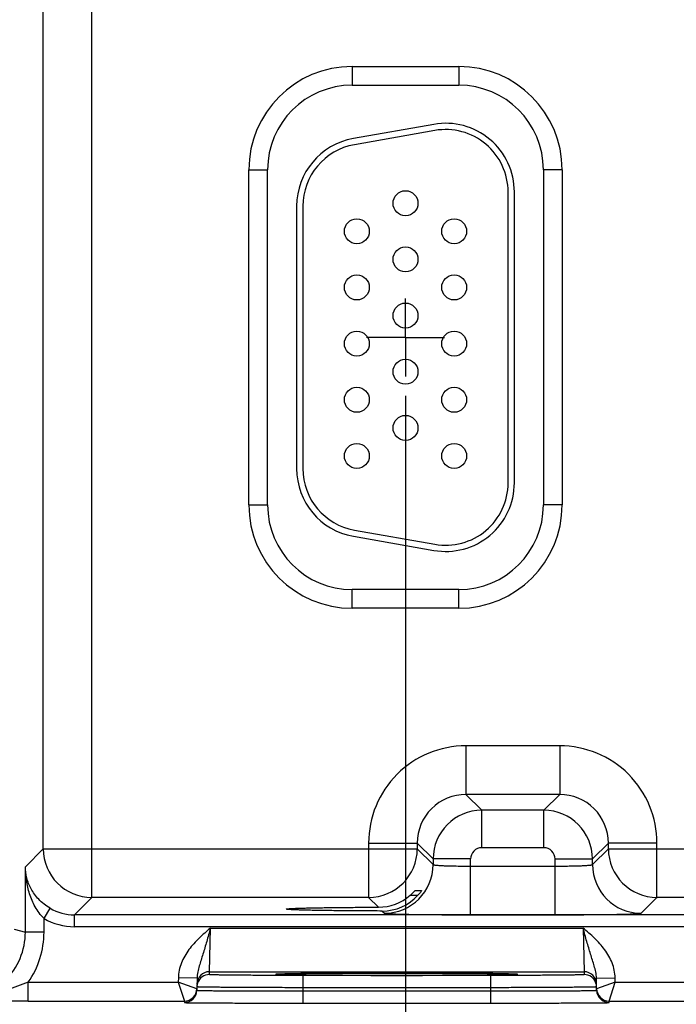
# Model space of a CAD drawing. Header units: inches. Extents: x 0 to 34, y 0 to 22.
# Tile 22 of 42: x 13.3 to 15.4, y 8.1 to 11.3. Entities that reach past the tile are written whole.
import ezdxf

# ---------------------------------------------------------------- set-up
doc = ezdxf.new("R2010")
doc.units = ezdxf.units.IN
doc.header["$LTSCALE"] = 1.87
doc.header["$MEASUREMENT"] = 0
doc.linetypes.add('CENTER', pattern=[0.6, 0.375, -0.075, 0.075, -0.075])
doc.layers.get('0').update_dxf_attribs({"linetype": 'CONTINUOUS'})
for name, color, linetype in [('02___PRT_ALL_AXES', 7, 'CONTINUOUS'), ('DETAIL', 7, 'CONTINUOUS'), ('DIMENSIONS', 7, 'CONTINUOUS')]:
    doc.layers.add(name, color=color, linetype=linetype)
doc.styles.get("Standard").update_dxf_attribs({"font": 'txt', "width": 0.8})
doc.dimstyles.new('DIMSTYLE_1', dxfattribs={"dimtxt": 0.125, "dimasz": 0.18, "dimexe": 0.125, "dimexo": 0.0625, "dimgap": 0.09, "dimtad": 0, "dimtih": 1, "dimtoh": 1, "dimlfac": 0.5, "dimzin": 4, "dimdsep": 46, "dimtxsty": 'STANDARD', "dimblk": '_FILLED', "dimblk1": '_FILLED', "dimblk2": '_FILLED', "dimcen": 0.09, "dimadec": 0, "dimazin": 0, "dimtp": 0.01, "dimtm": 0.01, "dimtfac": 1, "dimtofl": 0, "dimtmove": 0, "dimatfit": 3, "dimldrblk": '_FILLED', "dimfxl": 1, "dimtolj": 1, "dimtzin": 4, "dimarcsym": 0})
doc.dimstyles.get("Standard").update_dxf_attribs({"dimtxt": 0.125, "dimasz": 0.18, "dimexe": 0.125, "dimexo": 0.0625, "dimgap": 0.09, "dimtad": 0, "dimtih": 1, "dimtoh": 1, "dimdec": 3, "dimzin": 4, "dimdsep": 46, "dimtxsty": 'STANDARD', "dimblk": '_FILLED', "dimblk1": '_FILLED', "dimblk2": '_FILLED', "dimcen": 0.09, "dimadec": 0, "dimazin": 0, "dimtol": 1, "dimtp": 0.01, "dimtm": 0.01, "dimtfac": 1, "dimtdec": 3, "dimtofl": 0, "dimtmove": 0, "dimatfit": 3, "dimldrblk": '_FILLED', "dimfxl": 1, "dimtolj": 1, "dimtzin": 4, "dimarcsym": 0})

# ---------------------------------------------------------------- blocks, each defined once
blk = doc.blocks.new('*D33')
at = {"layer": 'DIMENSIONS', "color": 2, "linetype": 'CONTINUOUS'}
blk.add_line((14.5021, 10.0877), (14.5021, 7.4462), dxfattribs=at)
at = {"layer": 'DIMENSIONS', "color": 2, "linetype": 'CONTINUOUS', "insert": (14.4396, 7.3837), "char_height": 0.125, "width": 1.225, "attachment_point": 3, "rotation": 90, "line_spacing_factor": 0.9}
blk.add_mtext('4.76{\\Ftxt.shx;\\W1.000000;\\H0.125000; }[120.9]', dxfattribs=at)
blk = doc.blocks.new('_FILLED')
at = {"color": 0, "linetype": 'BYBLOCK'}
blk.add_solid([(0, 0), (-1, 0.174), (-1, -0.174)], dxfattribs=at)
blk = doc.blocks.new('*D34')
at = {"layer": 'DIMENSIONS', "color": 2, "linetype": 'CONTINUOUS'}
blk.add_line((16.6121, 10.0877), (16.6121, 7.4462), dxfattribs=at)
at = {"layer": 'DIMENSIONS', "color": 2, "linetype": 'CONTINUOUS', "insert": (16.5496, 7.3837), "char_height": 0.125, "width": 1.225, "attachment_point": 3, "rotation": 90, "line_spacing_factor": 0.9}
blk.add_mtext('5.82{\\Ftxt.shx;\\W1.000000;\\H0.125000; }[147.7]', dxfattribs=at)
blk = doc.blocks.new('*D35')
at = {"layer": 'DIMENSIONS', "color": 2, "linetype": 'CONTINUOUS'}
blk.add_line((18.7221, 10.0877), (18.7221, 7.4462), dxfattribs=at)
at = {"layer": 'DIMENSIONS', "color": 2, "linetype": 'CONTINUOUS', "insert": (18.6596, 7.3837), "char_height": 0.125, "width": 1.225, "attachment_point": 3, "rotation": 90, "line_spacing_factor": 0.9}
blk.add_mtext('6.87{\\Ftxt.shx;\\W1.000000;\\H0.125000; }[174.5]', dxfattribs=at)
blk = doc.blocks.new('*D36')
at = {"layer": 'DIMENSIONS', "color": 2, "linetype": 'CONTINUOUS'}
blk.add_line((20.8321, 10.0877), (20.8321, 7.4462), dxfattribs=at)
at = {"layer": 'DIMENSIONS', "color": 2, "linetype": 'CONTINUOUS', "insert": (20.7696, 7.3837), "char_height": 0.125, "width": 1.225, "attachment_point": 3, "rotation": 90, "line_spacing_factor": 0.9}
blk.add_mtext('7.93{\\Ftxt.shx;\\W1.000000;\\H0.125000; }[201.3]', dxfattribs=at)
blk = doc.blocks.new('*D37')
at = {"layer": 'DIMENSIONS', "color": 2, "linetype": 'CONTINUOUS'}
blk.add_line((21.8871, 10.4678), (21.8871, 7.4462), dxfattribs=at)
at = {"layer": 'DIMENSIONS', "color": 2, "linetype": 'CONTINUOUS', "insert": (21.8246, 7.3837), "char_height": 0.125, "width": 1.225, "attachment_point": 3, "rotation": 90, "line_spacing_factor": 0.9}
blk.add_mtext('8.45{\\Ftxt.shx;\\W1.000000;\\H0.125000; }[214.7]', dxfattribs=at)
blk = doc.blocks.new('*D38')
at = {"layer": 'DIMENSIONS', "color": 2, "linetype": 'CONTINUOUS'}
blk.add_line((22.9421, 10.0877), (22.9421, 7.4462), dxfattribs=at)
at = {"layer": 'DIMENSIONS', "color": 2, "linetype": 'CONTINUOUS', "insert": (22.8796, 7.3837), "char_height": 0.125, "width": 1.225, "attachment_point": 3, "rotation": 90, "line_spacing_factor": 0.9}
blk.add_mtext('8.98{\\Ftxt.shx;\\W1.000000;\\H0.125000; }[228.1]', dxfattribs=at)
blk = doc.blocks.new('*D39')
at = {"layer": 'DIMENSIONS', "color": 2, "linetype": 'CONTINUOUS'}
blk.add_line((25.0521, 10.0877), (25.0521, 7.4462), dxfattribs=at)
at = {"layer": 'DIMENSIONS', "color": 2, "linetype": 'CONTINUOUS', "insert": (24.9896, 7.3837), "char_height": 0.125, "width": 1.325, "attachment_point": 3, "rotation": 90, "line_spacing_factor": 0.9}
blk.add_mtext('10.04{\\Ftxt.shx;\\W1.000000;\\H0.125000; }[254.9]', dxfattribs=at)
blk = doc.blocks.new('*D40')
at = {"layer": 'DIMENSIONS', "color": 2, "linetype": 'CONTINUOUS'}
blk.add_line((27.1621, 10.0877), (27.1621, 7.4462), dxfattribs=at)
at = {"layer": 'DIMENSIONS', "color": 2, "linetype": 'CONTINUOUS', "insert": (27.0996, 7.3837), "char_height": 0.125, "width": 1.325, "attachment_point": 3, "rotation": 90, "line_spacing_factor": 0.9}
blk.add_mtext('11.09{\\Ftxt.shx;\\W1.000000;\\H0.125000; }[281.7]', dxfattribs=at)
blk = doc.blocks.new('*D41')
at = {"layer": 'DIMENSIONS', "color": 2, "linetype": 'CONTINUOUS'}
blk.add_line((29.2721, 10.0877), (29.2721, 7.4462), dxfattribs=at)
at = {"layer": 'DIMENSIONS', "color": 2, "linetype": 'CONTINUOUS', "insert": (29.2096, 7.3837), "char_height": 0.125, "width": 1.325, "attachment_point": 3, "rotation": 90, "line_spacing_factor": 0.9}
blk.add_mtext('12.15{\\Ftxt.shx;\\W1.000000;\\H0.125000; }[308.5]', dxfattribs=at)

msp = doc.modelspace()

# ---------------------------------------------------------------- linework, layer by layer
at = {"color": 7, "linetype": 'CONTINUOUS'}
for p, q in [((13.4967, 8.4805), (13.4967, 14.726)), ((13.3407, 8.6365), (13.3407, 14.57)), ((14.3311, 11.1433), (14.3311, 11.0833)), ((14.3311, 11.1433), (14.6731, 11.1433)), ((14.6731, 11.1433), (14.6731, 11.0833)), ((14.3311, 11.0833), (14.6731, 11.0833)), ((14.5929, 10.9579), (14.3349, 10.9124)), ((14.5963, 10.9382), (14.3383, 10.8927)), ((14, 9.7383), (14, 10.8123)), ((14, 10.8123), (14.06, 10.8123)), ((14.06, 9.7383), (14.06, 10.8123)), ((14.9441, 10.8123), (14.9441, 9.7383)), ((15.0041, 10.8123), (14.9441, 10.8123)), ((15.0041, 10.8123), (15.0041, 9.7383)), ((14.8311, 9.8093), (14.8311, 10.7413)), ((14.8511, 9.8093), (14.8511, 10.7413)), ((14.1531, 10.6958), (14.1531, 9.8547)), ((14.1731, 10.6958), (14.1731, 9.8547)), ((14, 9.7383), (14.06, 9.7383)), ((15.0041, 9.7383), (14.9441, 9.7383)), ((14.3383, 9.6578), (14.5963, 9.6123)), ((14.3349, 9.6381), (14.5929, 9.5926)), ((14.3311, 9.4072), (14.3311, 9.4672)), ((14.6731, 9.4672), (14.3311, 9.4672)), ((14.6731, 9.4072), (14.6731, 9.4672)), ((14.6731, 9.4072), (14.3311, 9.4072)), ((14.6957, 8.9665), (14.6957, 8.8105)), ((14.9964, 8.9665), (14.6957, 8.9665)), ((14.9964, 8.9665), (14.9964, 8.8105)), ((14.6957, 8.8105), (14.7465, 8.7598)), ((14.9964, 8.8105), (14.6957, 8.8105)), ((14.9964, 8.8105), (14.9457, 8.7598)), ((14.7465, 8.6398), (14.7465, 8.7598)), ((14.9457, 8.7598), (14.7465, 8.7598)), ((14.9457, 8.6398), (14.9457, 8.7598)), ((14.3838, 8.6546), (14.3838, 8.4805)), ((14.3838, 8.6546), (14.5398, 8.6546)), ((14.5398, 8.6546), (14.5905, 8.6038)), ((14.5398, 8.6546), (14.5398, 8.6365)), ((15.1524, 8.6546), (15.1016, 8.6038)), ((15.1524, 8.6365), (15.1524, 8.6546)), ((15.3083, 8.6546), (15.1524, 8.6546)), ((15.3083, 8.4805), (15.3083, 8.6546)), ((13.2834, 8.5792), (13.3407, 8.6365)), ((13.3407, 8.6365), (14.5398, 8.6365)), ((14.5398, 8.6365), (14.5905, 8.5858)), ((14.9457, 8.6398), (14.7465, 8.6398)), ((15.1016, 8.5858), (15.1524, 8.6365)), ((15.1524, 8.6365), (16.6498, 8.6365)), ((14.5905, 8.6038), (14.5905, 8.5858)), ((14.7105, 8.6038), (14.5905, 8.6038)), ((14.7105, 8.4251), (14.7105, 8.6038)), ((14.9816, 8.4251), (14.9816, 8.6038)), ((14.9816, 8.6038), (15.1016, 8.6038)), ((15.1016, 8.5858), (15.1016, 8.6038)), ((13.2834, 8.3697), (13.2834, 8.5792)), ((14.7105, 8.581), (14.9816, 8.581)), ((14.5172, 8.4875), (14.5419, 8.4875)), ((14.5333, 8.503), (14.5539, 8.503)), ((14.5539, 8.503), (14.5538, 8.5028)), ((13.441, 8.4249), (13.4967, 8.4805)), ((14.3838, 8.4805), (13.4967, 8.4805)), ((14.3838, 8.4805), (14.415, 8.4493)), ((15.2576, 8.4298), (15.3083, 8.4805)), ((16.4938, 8.4805), (15.3083, 8.4805)), ((13.3434, 8.4132), (13.3625, 8.4461)), ((13.441, 8.3869), (13.441, 8.4249)), ((30.1415, 8.4249), (13.441, 8.4249)), ((14.4273, 8.4371), (14.4346, 8.4298)), ((14.7105, 8.4251), (14.9816, 8.4251)), ((13.3434, 8.3697), (13.3434, 8.4132)), ((13.2472, 8.3788), (13.2834, 8.3697)), ((13.3434, 8.3697), (13.2834, 8.3697)), ((30.1415, 8.3869), (13.441, 8.3869)), ((13.8736, 8.2426), (13.8767, 8.3826)), ((13.8767, 8.3826), (15.0714, 8.3826)), ((15.0714, 8.3826), (15.0745, 8.2426)), ((13.8734, 8.2332), (13.8736, 8.2426)), ((13.8736, 8.2426), (15.0745, 8.2426)), ((14.1157, 8.2356), (14.0928, 8.2349)), ((14.0956, 8.235), (14.0976, 8.2351)), ((14.0976, 8.2351), (14.1013, 8.2352)), ((14.1013, 8.2352), (14.1073, 8.2354)), ((14.1073, 8.2354), (14.1167, 8.2356)), ((14.1167, 8.2356), (14.1336, 8.2359)), ((14.1336, 8.2359), (14.1555, 8.2362)), ((14.1555, 8.2362), (14.1833, 8.2365)), ((14.1833, 8.2365), (14.2141, 8.2368)), ((14.2141, 8.2368), (14.2533, 8.2371)), ((14.2533, 8.2371), (14.3004, 8.2373)), ((14.3004, 8.2373), (14.3457, 8.2375)), ((14.3457, 8.2375), (14.397, 8.2376)), ((14.397, 8.2376), (14.4547, 8.2377)), ((14.4547, 8.2377), (14.5103, 8.2377)), ((14.5103, 8.2377), (14.5687, 8.2376)), ((14.5687, 8.2376), (14.6209, 8.2374)), ((14.6209, 8.2374), (14.6673, 8.2372)), ((14.6673, 8.2372), (14.7075, 8.237)), ((14.7075, 8.237), (14.7469, 8.2367)), ((14.7469, 8.2367), (14.7789, 8.2364)), ((14.7789, 8.2364), (14.8042, 8.2361)), ((14.8042, 8.2361), (14.8236, 8.2357)), ((14.8236, 8.2357), (14.8364, 8.2355)), ((14.8554, 8.2349), (14.8327, 8.2356)), ((14.8445, 8.2353), (14.8484, 8.2351)), ((14.8484, 8.2351), (14.8516, 8.235)), ((15.0745, 8.2426), (15.0747, 8.2332)), ((13.2926, 8.1487), (13.2926, 8.2087)), ((13.2926, 8.2087), (13.7737, 8.2087)), ((13.7739, 8.2231), (13.7737, 8.2087)), ((13.8333, 8.188), (13.7737, 8.2087)), ((13.7737, 8.2087), (13.7933, 8.1487)), ((13.8339, 8.222), (13.7739, 8.2231)), ((13.8339, 8.222), (13.8332, 8.183)), ((14.0926, 8.2348), (14.094, 8.2349)), ((14.094, 8.2349), (14.0956, 8.235)), ((14.1733, 8.2306), (14.1733, 8.1913)), ((14.7748, 8.2306), (14.1733, 8.2306)), ((14.7748, 8.2306), (14.7748, 8.1913)), ((14.8516, 8.235), (14.8533, 8.235)), ((14.8533, 8.235), (14.8547, 8.2349)), ((15.1142, 8.222), (15.1742, 8.2231)), ((15.1149, 8.183), (15.1142, 8.222)), ((15.1744, 8.2087), (15.1148, 8.188)), ((15.1548, 8.1487), (15.1744, 8.2087)), ((15.1744, 8.2087), (15.1742, 8.2231)), ((15.1744, 8.2087), (15.8837, 8.2087)), ((14.1733, 8.1913), (14.1732, 8.1814)), ((14.1732, 8.1814), (14.1732, 8.1421)), ((14.1732, 8.1814), (14.775, 8.1814)), ((14.7748, 8.1913), (14.1733, 8.1913)), ((14.7748, 8.1913), (14.775, 8.1814)), ((14.775, 8.1814), (14.775, 8.1421)), ((13.2926, 8.1487), (13.7933, 8.1487)), ((13.7933, 8.1487), (13.7932, 8.1437)), ((14.1732, 8.1421), (14.775, 8.1421)), ((15.1548, 8.1487), (15.9033, 8.1487)), ((15.1549, 8.1437), (15.1548, 8.1487))]:
    msp.add_line(p, q, dxfattribs=at)
for points in [[(14.8364, 8.2355), (14.843, 8.2353), (14.8445, 8.2353)], [(14.091, 8.2347), (14.0911, 8.2347), (14.0913, 8.2348), (14.0917, 8.2348), (14.0921, 8.2348), (14.0926, 8.2348)], [(14.8547, 8.2349), (14.8558, 8.2348), (14.8563, 8.2348), (14.8566, 8.2348), (14.8569, 8.2348), (14.857, 8.2347)]]:
    msp.add_lwpolyline(points, dxfattribs=at)
for centre in [(14.5021, 10.7053), (14.3461, 10.6153), (14.6581, 10.6153), (14.5021, 10.5253), (14.3461, 10.4353), (14.6581, 10.4353), (14.5021, 10.3453), (14.3461, 10.2553), (14.6581, 10.2553), (14.5021, 10.1653), (14.3461, 10.0753), (14.6581, 10.0753), (14.5021, 9.9853), (14.3461, 9.8953), (14.6581, 9.8953)]:
    msp.add_circle(centre, 0.04, dxfattribs=at)
for centre, radius, start, end in [((14.3311, 10.8123), 0.3311, 90, 180), ((14.6731, 10.8123), 0.3311, 0, 90), ((14.3311, 10.8123), 0.2711, 90, 180), ((14.6731, 10.8123), 0.2711, 0, 90), ((14.6311, 10.7413), 0.22, 0, 100), ((14.6311, 10.7413), 0.2, 0, 100), ((14.3731, 10.6958), 0.22, 100, 180), ((14.3731, 10.6958), 0.2, 100, 180), ((14.3731, 9.8547), 0.22, 180, 260), ((14.3731, 9.8547), 0.2, 180, 260), ((14.6311, 9.8093), 0.22, 260, 360), ((14.6311, 9.8093), 0.2, 260, 360), ((14.3311, 9.7383), 0.3311, 180, 270), ((14.3311, 9.7383), 0.2711, 180, 270), ((14.6731, 9.7383), 0.3311, 270, 360), ((14.6731, 9.7383), 0.2711, 270, 360), ((14.6957, 8.6546), 0.3119, 89.9965, 180.0035), ((14.9964, 8.6546), 0.3119, 359.9966, 90.0034), ((14.6957, 8.6547), 0.1559, 89.9717, 180.0282), ((14.9965, 8.6547), 0.1559, 359.9717, 90.0282), ((14.7465, 8.6038), 0.156, 90.0148, 179.9847), ((14.9456, 8.6038), 0.156, 0.0148, 89.9847), ((13.4967, 8.6366), 0.156, 180.0209, 269.9791), ((14.3838, 8.6366), 0.156, 270.0209, 359.9791), ((14.7465, 8.6038), 0.036, 89.9965, 180.0035), ((14.9457, 8.6038), 0.036, 359.9965, 90.0035), ((15.3084, 8.6366), 0.156, 180.0209, 269.9791), ((14.4345, 8.5858), 0.156, 270.0209, 359.9791), ((15.2576, 8.5858), 0.156, 180.0209, 269.9791), ((14.4145, 8.6066), 0.1572, 270.194, 310.7846), ((14.4277, 8.5918), 0.1547, 269.8483, 317.612), ((13.441, 8.5809), 0.156, 239.7819, 270.0064), ((13.441, 8.5809), 0.194, 239.7795, 270.001), ((13.0629, 8.3697), 0.2205, 269.9902, 359.9959), ((13.0629, 8.3697), 0.2804, 324.968, 360), ((13.8736, 8.2026), 0.04, 89.9997, 179.0001), ((15.0745, 8.2026), 0.04, 0.9999, 90.0003), ((13.8736, 8.1932), 0.0402, 161.2521, 178.9472), ((13.8734, 8.1932), 0.04, 89.9993, 161.1986), ((15.0747, 8.1932), 0.04, 18.8014, 90.0007), ((15.0745, 8.1932), 0.0402, 1.0528, 18.7479), ((13.7932, 8.1837), 0.04, 269.9997, 358.9997), ((13.7933, 8.1887), 0.04, 269.9997, 358.9997), ((13.7933, 8.1887), 0.0401, 351.8201, 358.9927), ((15.1548, 8.1887), 0.0401, 181.0074, 188.1804), ((15.1548, 8.1887), 0.04, 181.0003, 270.0003), ((15.1549, 8.1837), 0.04, 181.0003, 270.0003), ((13.2997, 59.3007), 51.1519, 269.81691, 269.99195)]:
    msp.add_arc(centre, radius, start, end, dxfattribs=at)
for points, knots in [([(14.5905, 8.5858), (14.5906, 8.5857), (14.5908, 8.5855), (14.5914, 8.5853), (14.5922, 8.585), (14.5938, 8.5847), (14.5965, 8.5843), (14.6006, 8.5839), (14.6057, 8.5835), (14.6118, 8.5831), (14.6188, 8.5827), (14.6266, 8.5824), (14.6353, 8.5821), (14.6482, 8.5817), (14.6656, 8.5814), (14.6876, 8.5811), (14.7028, 8.581), (14.7105, 8.581)], [0, 0, 0, 0, 0.0028, 0.007571, 0.014536, 0.023747, 0.048912, 0.082937, 0.125539, 0.176336, 0.234865, 0.300581, 0.372872, 0.451063, 0.622161, 0.807461, 1, 1, 1, 1]), ([(14.9816, 8.581), (14.9894, 8.581), (15.0045, 8.5811), (15.0265, 8.5814), (15.0439, 8.5817), (15.0568, 8.5821), (15.0655, 8.5824), (15.0734, 8.5827), (15.0804, 8.5831), (15.0865, 8.5835), (15.0916, 8.5839), (15.0956, 8.5843), (15.0983, 8.5847), (15.1, 8.585), (15.1008, 8.5853), (15.1013, 8.5855), (15.1016, 8.5857), (15.1016, 8.5858)], [0, 0, 0, 0, 0.192539, 0.377839, 0.548937, 0.627128, 0.699419, 0.765135, 0.823664, 0.874461, 0.917063, 0.951088, 0.976253, 0.985464, 0.992429, 0.9972, 1, 1, 1, 1]), ([(13.3434, 8.4132), (13.332, 8.4241), (13.3135, 8.4494), (13.2958, 8.4916), (13.2858, 8.5352), (13.2835, 8.5646), (13.2834, 8.5792)], [0, 0, 0, 0, 0.260309, 0.511681, 0.757197, 1, 1, 1, 1]), ([(13.3625, 8.4461), (13.3492, 8.4539), (13.3259, 8.4723), (13.3011, 8.5065), (13.2869, 8.5425), (13.2836, 8.5672), (13.2834, 8.5792)], [0, 0, 0, 0, 0.286444, 0.542702, 0.776718, 1, 1, 1, 1]), ([(14.5172, 8.4875), (14.5182, 8.4884), (14.5201, 8.4901), (14.5228, 8.4926), (14.5254, 8.4951), (14.5278, 8.4974), (14.5295, 8.4992), (14.5308, 8.5005), (14.5316, 8.5013), (14.5322, 8.502), (14.5327, 8.5025), (14.533, 8.5027), (14.5331, 8.5029), (14.5332, 8.503), (14.5333, 8.503), (14.5333, 8.503)], [0, 0, 0, 0, 0.173342, 0.342238, 0.503515, 0.653224, 0.785998, 0.843871, 0.894633, 0.937025, 0.969654, 0.981852, 0.991063, 0.997138, 1, 1, 1, 1]), ([(14.5538, 8.5028), (14.5537, 8.5025), (14.5532, 8.5018), (14.5519, 8.4998), (14.5495, 8.4966), (14.5461, 8.4922), (14.5434, 8.4891), (14.5419, 8.4875)], [0, 0, 0, 0, 0.049928, 0.132059, 0.36843, 0.667594, 1, 1, 1, 1]), ([(14.1197, 8.4432), (14.1197, 8.4433), (14.1198, 8.4434), (14.1203, 8.4436), (14.1213, 8.4439), (14.123, 8.4441), (14.1254, 8.4444), (14.1284, 8.4446), (14.1321, 8.4449), (14.1365, 8.4451), (14.1436, 8.4455), (14.1541, 8.4459), (14.1685, 8.4464), (14.1852, 8.4468), (14.2042, 8.4473), (14.2252, 8.4477), (14.2481, 8.448), (14.2728, 8.4483), (14.3086, 8.4487), (14.3562, 8.4491), (14.395, 8.4493), (14.415, 8.4493)], [0, 0, 0, 0, 0.000545, 0.001528, 0.005113, 0.010953, 0.019065, 0.02944, 0.042053, 0.056876, 0.073884, 0.114342, 0.16316, 0.219936, 0.284205, 0.355522, 0.433341, 0.517029, 0.605954, 0.796807, 1, 1, 1, 1]), ([(14.4273, 8.4371), (14.4066, 8.4372), (14.3663, 8.4373), (14.317, 8.4377), (14.2798, 8.4381), (14.254, 8.4384), (14.2301, 8.4387), (14.2081, 8.4391), (14.1883, 8.4396), (14.1708, 8.44), (14.1557, 8.4405), (14.1447, 8.4409), (14.1373, 8.4413), (14.1327, 8.4416), (14.1288, 8.4418), (14.1256, 8.4421), (14.1231, 8.4424), (14.1213, 8.4426), (14.1203, 8.4429), (14.1198, 8.4431), (14.1197, 8.4432), (14.1197, 8.4432)], [0, 0, 0, 0, 0.201685, 0.391972, 0.480884, 0.564697, 0.642725, 0.714312, 0.7789, 0.835998, 0.885101, 0.925812, 0.942934, 0.957854, 0.970539, 0.980958, 0.989089, 0.994929, 0.998498, 0.999468, 1, 1, 1, 1]), ([(14.4346, 8.4298), (14.4346, 8.4298), (14.4348, 8.4297), (14.4354, 8.4295), (14.4365, 8.4293), (14.4384, 8.4291), (14.4409, 8.4289), (14.444, 8.4286), (14.4478, 8.4284), (14.4521, 8.4282), (14.4592, 8.4279), (14.4694, 8.4275), (14.4834, 8.4271), (14.4996, 8.4268), (14.5177, 8.4264), (14.5376, 8.4261), (14.5591, 8.4259), (14.5821, 8.4256), (14.615, 8.4254), (14.6579, 8.4251), (14.6928, 8.4251), (14.7105, 8.4251)], [0, 0, 0, 0, 0.000833, 0.002206, 0.006659, 0.013424, 0.022498, 0.033865, 0.047502, 0.063379, 0.081459, 0.124054, 0.174892, 0.233495, 0.299314, 0.37173, 0.450061, 0.533571, 0.621473, 0.807113, 1, 1, 1, 1]), ([(14.9816, 8.4251), (14.9994, 8.4251), (15.0342, 8.4251), (15.0772, 8.4254), (15.11, 8.4256), (15.133, 8.4259), (15.1546, 8.4261), (15.1745, 8.4264), (15.1926, 8.4268), (15.2087, 8.4271), (15.2227, 8.4275), (15.233, 8.4279), (15.24, 8.4282), (15.2444, 8.4284), (15.2481, 8.4286), (15.2513, 8.4289), (15.2538, 8.4291), (15.2556, 8.4293), (15.2568, 8.4295), (15.2573, 8.4297), (15.2575, 8.4298), (15.2576, 8.4298)], [0, 0, 0, 0, 0.192887, 0.378527, 0.466429, 0.549939, 0.62827, 0.700686, 0.766505, 0.825108, 0.875946, 0.918541, 0.936621, 0.952498, 0.966135, 0.977502, 0.986576, 0.993341, 0.997794, 0.999167, 1, 1, 1, 1]), ([(13.8767, 8.3826), (13.8644, 8.3719), (13.8397, 8.3506), (13.8118, 8.3205), (13.7938, 8.2932), (13.7831, 8.2711), (13.776, 8.2475), (13.7741, 8.2312), (13.7739, 8.2231)], [0, 0, 0, 0, 0.250106, 0.500015, 0.625057, 0.75007, 0.875051, 1, 1, 1, 1]), ([(13.8767, 8.3825), (13.8728, 8.3683), (13.867, 8.3471), (13.8589, 8.3193), (13.8528, 8.2994), (13.8467, 8.28), (13.8408, 8.261), (13.8358, 8.2419), (13.834, 8.2287), (13.8339, 8.222)], [0, 0, 0, 0, 0.266693, 0.396035, 0.521429, 0.642945, 0.761729, 0.879894, 1, 1, 1, 1]), ([(15.1742, 8.2231), (15.174, 8.2312), (15.1722, 8.2475), (15.165, 8.2711), (15.1543, 8.2932), (15.1363, 8.3205), (15.1084, 8.3506), (15.0837, 8.3719), (15.0714, 8.3826)], [0, 0, 0, 0, 0.124944, 0.249922, 0.374933, 0.499972, 0.749883, 1, 1, 1, 1]), ([(15.1142, 8.222), (15.1141, 8.2287), (15.1123, 8.2419), (15.1073, 8.261), (15.1014, 8.28), (15.0953, 8.2994), (15.0892, 8.3193), (15.0811, 8.3471), (15.0753, 8.3683), (15.0714, 8.3826)], [0, 0, 0, 0, 0.120104, 0.238267, 0.357051, 0.478567, 0.603962, 0.733306, 1, 1, 1, 1]), ([(14.8327, 8.2356), (14.8133, 8.236), (14.7658, 8.2366), (14.684, 8.2372), (14.584, 8.2376), (14.4745, 8.2377), (14.3649, 8.2376), (14.2648, 8.2372), (14.1828, 8.2366), (14.1352, 8.236), (14.1157, 8.2356)], [0, 0, 0, 0, 0.081205, 0.198703, 0.34232, 0.499617, 0.656968, 0.800741, 0.918483, 1, 1, 1, 1]), ([(13.2926, 8.2087), (13.2811, 8.2047), (13.2586, 8.1963), (13.2251, 8.1834), (13.1917, 8.1714), (13.1692, 8.1647), (13.1578, 8.1618)], [0, 0, 0, 0, 0.255107, 0.50627, 0.7541, 1, 1, 1, 1]), ([(14.1733, 8.2306), (14.1538, 8.2306), (14.1156, 8.2306), (14.0684, 8.2308), (14.0324, 8.2309), (14.0072, 8.231), (13.9836, 8.2312), (13.9619, 8.2314), (13.9422, 8.2315), (13.9247, 8.2317), (13.9116, 8.2319), (13.9024, 8.2321), (13.8964, 8.2322), (13.8912, 8.2323), (13.8865, 8.2324), (13.8826, 8.2326), (13.8794, 8.2327), (13.8772, 8.2328), (13.8757, 8.2329), (13.8749, 8.233), (13.8743, 8.233), (13.8738, 8.2331), (13.8736, 8.2331), (13.8734, 8.2332), (13.8734, 8.2332)], [0, 0, 0, 0, 0.195093, 0.382688, 0.4714, 0.555569, 0.634386, 0.707089, 0.77298, 0.831424, 0.881858, 0.903917, 0.923799, 0.941455, 0.956844, 0.969929, 0.980679, 0.989069, 0.992374, 0.995082, 0.997194, 0.998709, 0.999633, 1, 1, 1, 1]), ([(14.0928, 8.2349), (14.0919, 8.2349), (14.0906, 8.2348), (14.0891, 8.2347), (14.0882, 8.2346), (14.0875, 8.2345), (14.087, 8.2345), (14.0868, 8.2344), (14.0866, 8.2343), (14.0866, 8.2343)], [0, 0, 0, 0, 0.433646, 0.604436, 0.744455, 0.853681, 0.932196, 0.980314, 1, 1, 1, 1]), ([(14.0866, 8.2343), (14.0866, 8.2343), (14.0867, 8.2342), (14.087, 8.2341), (14.0875, 8.2341), (14.0882, 8.234), (14.089, 8.2339), (14.0906, 8.2338), (14.0918, 8.2337), (14.0927, 8.2337)], [0, 0, 0, 0, 0.019719, 0.067814, 0.146291, 0.255485, 0.39549, 0.566285, 1, 1, 1, 1]), ([(14.0927, 8.2337), (14.0952, 8.2336), (14.1011, 8.2334), (14.1165, 8.233), (14.1424, 8.2325), (14.1808, 8.2321), (14.2281, 8.2317), (14.2827, 8.2313), (14.3656, 8.231), (14.4741, 8.2308), (14.5825, 8.231), (14.6654, 8.2313), (14.7201, 8.2317), (14.7673, 8.2321), (14.8057, 8.2325), (14.8316, 8.233), (14.847, 8.2334), (14.8529, 8.2336), (14.8554, 8.2337)], [0, 0, 0, 0, 0.009733, 0.023176, 0.060749, 0.111598, 0.174181, 0.246609, 0.326696, 0.500002, 0.673307, 0.753394, 0.825822, 0.888405, 0.939252, 0.976824, 0.990267, 1, 1, 1, 1]), ([(15.0747, 8.2332), (15.0747, 8.2332), (15.0745, 8.2331), (15.0743, 8.2331), (15.0738, 8.233), (15.0732, 8.233), (15.0724, 8.2329), (15.071, 8.2328), (15.0687, 8.2327), (15.0655, 8.2326), (15.0616, 8.2324), (15.057, 8.2323), (15.0517, 8.2322), (15.0457, 8.2321), (15.0365, 8.2319), (15.0234, 8.2317), (15.0059, 8.2315), (14.9862, 8.2314), (14.9645, 8.2312), (14.9409, 8.231), (14.9157, 8.2309), (14.8797, 8.2308), (14.8326, 8.2306), (14.7943, 8.2306), (14.7748, 8.2306)], [0, 0, 0, 0, 0.000367, 0.001291, 0.002806, 0.004918, 0.007626, 0.010931, 0.019321, 0.030071, 0.043156, 0.058545, 0.076201, 0.096083, 0.118142, 0.168576, 0.22702, 0.292911, 0.365614, 0.444431, 0.5286, 0.617312, 0.804907, 1, 1, 1, 1]), ([(14.8615, 8.2343), (14.8615, 8.2343), (14.8614, 8.2344), (14.8611, 8.2345), (14.8606, 8.2345), (14.8599, 8.2346), (14.8591, 8.2347), (14.8575, 8.2348), (14.8563, 8.2348), (14.8554, 8.2349)], [0, 0, 0, 0, 0.01972, 0.067826, 0.146319, 0.255527, 0.395541, 0.566335, 1, 1, 1, 1]), ([(14.8554, 8.2337), (14.8563, 8.2337), (14.8575, 8.2338), (14.8591, 8.2339), (14.8599, 8.234), (14.8606, 8.2341), (14.8611, 8.2341), (14.8614, 8.2342), (14.8615, 8.2343), (14.8615, 8.2343)], [0, 0, 0, 0, 0.433718, 0.604513, 0.744518, 0.853711, 0.932187, 0.980281, 1, 1, 1, 1]), ([(13.8332, 8.183), (13.8332, 8.183), (13.8334, 8.1829), (13.8337, 8.1829), (13.8342, 8.1828), (13.8349, 8.1828), (13.8359, 8.1827), (13.837, 8.1827), (13.8383, 8.1826), (13.8405, 8.1825), (13.8437, 8.1825), (13.8481, 8.1824), (13.8533, 8.1823), (13.8593, 8.1822), (13.8661, 8.1821), (13.8766, 8.1819), (13.8914, 8.1818), (13.9112, 8.1817), (13.9335, 8.1815), (13.9582, 8.1814), (13.9849, 8.1814), (14.0134, 8.1813), (14.0543, 8.1813), (14.1077, 8.1813), (14.151, 8.1813), (14.1732, 8.1814)], [0, 0, 0, 0, 0.000343, 0.001258, 0.002769, 0.004877, 0.007583, 0.010886, 0.014783, 0.019274, 0.030023, 0.043108, 0.058497, 0.076155, 0.096038, 0.118099, 0.168538, 0.226987, 0.292883, 0.365592, 0.444414, 0.528589, 0.617304, 0.804905, 1, 1, 1, 1]), ([(14.1733, 8.1913), (14.1512, 8.1913), (14.1079, 8.1915), (14.0544, 8.1917), (14.0136, 8.1918), (13.9851, 8.192), (13.9584, 8.1922), (13.9337, 8.1923), (13.9114, 8.1925), (13.8916, 8.1927), (13.8767, 8.1929), (13.8663, 8.193), (13.8595, 8.1931), (13.8535, 8.1932), (13.8483, 8.1933), (13.8439, 8.1934), (13.8407, 8.1935), (13.8385, 8.1936), (13.8372, 8.1936), (13.836, 8.1937), (13.8351, 8.1937), (13.8344, 8.1938), (13.8339, 8.1938), (13.8336, 8.1939), (13.8334, 8.1939), (13.8334, 8.1939)], [0, 0, 0, 0, 0.195104, 0.382709, 0.471426, 0.555601, 0.634423, 0.707132, 0.773029, 0.831478, 0.881918, 0.90398, 0.923864, 0.941522, 0.956912, 0.969998, 0.980748, 0.985238, 0.989136, 0.992438, 0.995144, 0.997251, 0.998759, 0.99967, 1, 1, 1, 1]), ([(15.1147, 8.1939), (15.1147, 8.1939), (15.1145, 8.1939), (15.1142, 8.1938), (15.1137, 8.1938), (15.113, 8.1937), (15.1121, 8.1937), (15.111, 8.1936), (15.1096, 8.1936), (15.1075, 8.1935), (15.1043, 8.1934), (15.0998, 8.1933), (15.0946, 8.1932), (15.0886, 8.1931), (15.0818, 8.193), (15.0714, 8.1929), (15.0565, 8.1927), (15.0367, 8.1925), (15.0144, 8.1923), (14.9898, 8.1922), (14.963, 8.192), (14.9345, 8.1918), (14.8937, 8.1917), (14.8403, 8.1915), (14.7969, 8.1913), (14.7748, 8.1913)], [0, 0, 0, 0, 0.00033, 0.001241, 0.002749, 0.004856, 0.007562, 0.010864, 0.014762, 0.019252, 0.030002, 0.043087, 0.058478, 0.076136, 0.09602, 0.118081, 0.168521, 0.226971, 0.292867, 0.365577, 0.444399, 0.528574, 0.617291, 0.804896, 1, 1, 1, 1]), ([(14.775, 8.1814), (14.7971, 8.1813), (14.8404, 8.1813), (14.8939, 8.1813), (14.9347, 8.1813), (14.9632, 8.1814), (14.9899, 8.1814), (15.0146, 8.1815), (15.0369, 8.1817), (15.0567, 8.1818), (15.0716, 8.1819), (15.082, 8.1821), (15.0888, 8.1822), (15.0948, 8.1823), (15.1, 8.1824), (15.1044, 8.1825), (15.1077, 8.1825), (15.1098, 8.1826), (15.1111, 8.1827), (15.1123, 8.1827), (15.1132, 8.1828), (15.1139, 8.1828), (15.1144, 8.1829), (15.1147, 8.1829), (15.1149, 8.183), (15.1149, 8.183)], [0, 0, 0, 0, 0.195095, 0.382696, 0.471411, 0.555586, 0.634408, 0.707117, 0.773013, 0.831462, 0.881901, 0.903962, 0.923845, 0.941503, 0.956892, 0.969977, 0.980726, 0.985217, 0.989114, 0.992417, 0.995123, 0.997231, 0.998742, 0.999657, 1, 1, 1, 1]), ([(13.7932, 8.1437), (13.7932, 8.1437), (13.7933, 8.1437), (13.7934, 8.1437), (13.7935, 8.1436), (13.7938, 8.1436), (13.7943, 8.1436), (13.7951, 8.1435), (13.7962, 8.1435), (13.7974, 8.1435), (13.7989, 8.1434), (13.8013, 8.1434), (13.8049, 8.1433), (13.8099, 8.1432), (13.8157, 8.1432), (13.8224, 8.1431), (13.83, 8.143), (13.8417, 8.1429), (13.8583, 8.1428), (13.8804, 8.1427), (13.9053, 8.1425), (13.9329, 8.1424), (13.9627, 8.1423), (13.9946, 8.1422), (14.0282, 8.1422), (14.0632, 8.1421), (14.1117, 8.1421), (14.1484, 8.1421), (14.1732, 8.1421)], [0, 0, 0, 0, 0.000092, 0.000323, 0.000702, 0.001231, 0.002737, 0.004843, 0.007547, 0.010849, 0.014746, 0.019237, 0.029986, 0.043073, 0.058463, 0.076123, 0.096008, 0.118071, 0.168514, 0.226966, 0.292866, 0.365578, 0.444402, 0.528578, 0.617296, 0.7097, 0.8049, 1, 1, 1, 1]), ([(14.775, 8.1421), (14.7997, 8.1421), (14.8364, 8.1421), (14.8849, 8.1421), (14.9199, 8.1422), (14.9535, 8.1422), (14.9854, 8.1423), (15.0152, 8.1424), (15.0428, 8.1425), (15.0677, 8.1427), (15.0899, 8.1428), (15.1064, 8.1429), (15.1181, 8.143), (15.1257, 8.1431), (15.1324, 8.1432), (15.1382, 8.1432), (15.1432, 8.1433), (15.1468, 8.1434), (15.1492, 8.1434), (15.1507, 8.1435), (15.1519, 8.1435), (15.153, 8.1435), (15.1538, 8.1436), (15.1543, 8.1436), (15.1546, 8.1436), (15.1547, 8.1437), (15.1548, 8.1437), (15.1549, 8.1437), (15.1549, 8.1437)], [0, 0, 0, 0, 0.1951, 0.2903, 0.382704, 0.471422, 0.555598, 0.634422, 0.707134, 0.773034, 0.831486, 0.881929, 0.903992, 0.923877, 0.941537, 0.956927, 0.970014, 0.980763, 0.985254, 0.989151, 0.992453, 0.995157, 0.997263, 0.998769, 0.999298, 0.999677, 0.999908, 1, 1, 1, 1])]:
    msp.add_open_spline(points, degree=3, knots=knots, dxfattribs=at)
at = {"layer": '02___PRT_ALL_AXES', "color": 7, "linetype": 'CENTER'}
for q in [(14.5021, 10.4003), (14.377, 10.2753), (14.5021, 10.1502), (14.6271, 10.2753)]:
    msp.add_line((14.5021, 10.2753), q, dxfattribs=at)

# ---------------------------------------------------------------- dimensions: what is measured, and where the dimension line sits
at = {"layer": 'DIMENSIONS', "color": 2, "linetype": 'CONTINUOUS'}
for feature_location, offset, origin, picture, middle in [((21.8871, 10.4678), (0, -3.0215), (4.9819, 10.5303), '*D37', (21.8871, 6.7712)), ((14.5021, 10.0877), (0, -2.6415), (4.9819, 10.1502), '*D33', (14.5021, 6.7712)), ((16.6121, 10.0877), (0, -2.6415), (4.9819, 10.1502), '*D34', (16.6121, 6.7712)), ((18.7221, 10.0877), (0, -2.6415), (4.9819, 10.1502), '*D35', (18.7221, 6.7712)), ((20.8321, 10.0877), (0, -2.6415), (4.9819, 10.1502), '*D36', (20.8321, 6.7712)), ((22.9421, 10.0877), (0, -2.6415), (4.9819, 10.1502), '*D38', (22.9421, 6.7712)), ((25.0521, 10.0877), (0, -2.6415), (4.9819, 10.1502), '*D39', (25.0521, 6.7212)), ((27.1621, 10.0877), (0, -2.6415), (4.9819, 10.1502), '*D40', (27.1621, 6.7212)), ((29.2721, 10.0877), (0, -2.6415), (4.9819, 10.1502), '*D41', (29.2721, 6.7212))]:
    dim = msp.add_ordinate_dim(feature_location=feature_location, offset=offset, dtype=1, origin=origin, dimstyle='DIMSTYLE_1', override={"dimtad": 1, "dimtih": 0, "dimtoh": 0}, dxfattribs=at)
    dim.commit()
    dim.dimension.update_dxf_attribs({"geometry": picture, "text_midpoint": middle})

# ---------------------------------------------------------------- leaders
at = {"layer": 'DETAIL', "color": 2, "linetype": 'CONTINUOUS'}
msp.add_leader([(11.907, 9.7405), (14.0035, 5.8837), (14.1835, 5.8837)], dimstyle='STANDARD', override={"dimtad": 0}, dxfattribs=at)

doc.saveas('drawing.dxf')
